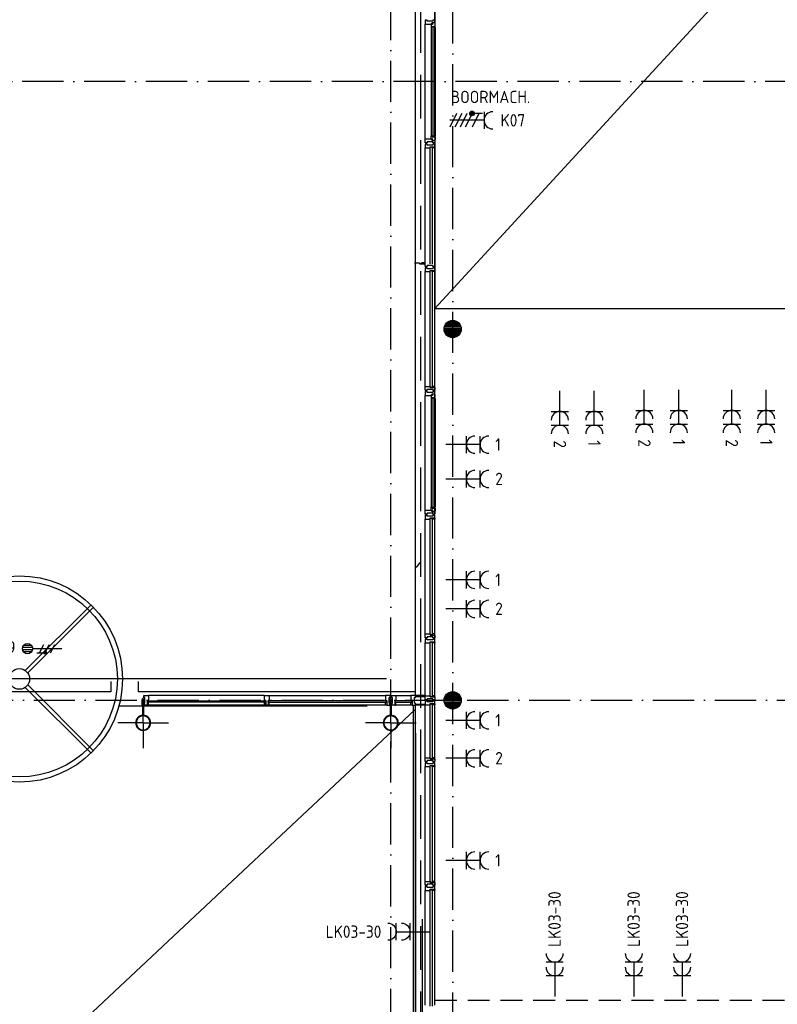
# Model space of a CAD drawing. Header units: millimetres. Extents: x -6587 to 112885, y 244 to 84344.
# Tile 35 of 47: x 43599 to 54612, y 53347 to 67669. Entities that reach past the tile are written whole.
import ezdxf
from ezdxf.enums import TextEntityAlignment as Align

# ---------------------------------------------------------------- set-up
doc = ezdxf.new("R2010")
doc.units = ezdxf.units.MM
doc.header["$LTSCALE"] = 100
doc.linetypes.add('DASHDOT', pattern=[9, 6, -1.5, 0, -1.5])
doc.linetypes.add('HIDDEN', pattern=[9.525, 6.35, -3.175])
doc.layers.get('0').update_dxf_attribs({"linetype": 'CONTINUOUS'})
for name, color, linetype in [('AL$7----_STRAMIEN', 1, 'DASHDOT'), ('BOUW', 8, 'CONTINUOUS'), ('EB62203-_ATTRIB', 2, 'CONTINUOUS'), ('EB62204-_ATTRIB', 2, 'CONTINUOUS'), ('EB62208-_ATTRIB', 2, 'CONTINUOUS'), ('EL62203-_KRACHT-WCD230', 3, 'CONTINUOUS'), ('EL62204-_KRACHT-ASP230', 3, 'CONTINUOUS'), ('EL62208-_KRACHT-WCD400', 3, 'CONTINUOUS'), ('LIJN050', 90, 'CONTINUOUS'), ('LIJN070', 130, 'CONTINUOUS')]:
    doc.layers.add(name, color=color, linetype=linetype)
doc.styles.add('1_8', font='iso', dxfattribs={"width": 0.7, "height": 1.8})
doc.styles.add('NORATT', font='isocp.shx')

# ---------------------------------------------------------------- blocks, each defined once
blk = doc.blocks.new('ES3W2A')
at = {"ltscale": 0.5}
for p, q in [((1.25, 2), (-1.25, 2)), ((0, 2), (0, -3)), ((1.25, 0), (-1.25, 0))]:
    blk.add_line(p, q, dxfattribs=at)
for centre in [(0, 3.25), (0, 1.25)]:
    blk.add_arc(centre, 1.25, 180, 0, dxfattribs=at)
at = {"ltscale": 0.5, "style": '1_8'}
for tag, flags, p in [('VERMOGEN', 9, (-2.5, 5)), ('GROEP', 8, (0, 5)), ('SCHAK', 8, (2.5, 5)), ('GELIJK', 9, (5, 5)), ('KAST', 9, (7, 5)), ('TAL', 8, (2.5, 5))]:
    blk.add_attdef(tag, text='', height=1.8, rotation=90, dxfattribs=dict(at, flags=flags)).set_placement(p, align=Align.MIDDLE_CENTER)
at = {"ltscale": 0.5, "style": '1_8', "width": 0.7, "flags": 8}
blk.add_attdef('DOEL', text='', height=1.8, rotation=90, dxfattribs=at).set_placement((-2.5, 5), align=Align.MIDDLE_LEFT)
at = {"ltscale": 0.5, "style": '1_8', "flags": 9}
blk.add_attdef('M_CODE', text='', height=1.8, dxfattribs=at).set_placement((0, 0), align=Align.MIDDLE_CENTER)
blk = doc.blocks.new('ES2W4A')
at = {"color": 0, "ltscale": 0.5}
for p, q in [((-1.25, 2), (1.25, 2)), ((0, 2), (0, -3))]:
    blk.add_line(p, q, dxfattribs=at)
at = {"color": 0}
for p, q in [((-1.25, 2), (1.25, 2)), ((0, 2), (0, -3))]:
    blk.add_line(p, q, dxfattribs=at)
at = {"color": 1, "ltscale": 0.5}
for p, q in [((-1, 1.75), (-1, 0.75)), ((-1.2, -0.02), (-1.2, 0.52)), ((-1.07, -0.08), (-1.07, 0.58)), ((-1, 1.25), (1, 0.25)), ((-1, 0.25), (1, -0.75)), ((-0.93, -0.08), (-0.93, 0.58)), ((-0.8, -0.02), (-0.8, 0.52)), ((-1, -0.5), (1, -1.5)), ((-1, -1.25), (1, -2.25)), ((-1, -2), (1, -3))]:
    blk.add_line(p, q, dxfattribs=at)
at = {"color": 1}
for p, q in [((-1, 1.75), (-1, 0.75)), ((-1.2, -0.02), (-1.2, 0.52)), ((-1.07, -0.08), (-1.07, 0.58)), ((-1, 1.25), (1, 0.25)), ((-1, 0.25), (1, -0.75)), ((-0.93, -0.08), (-0.93, 0.58)), ((-0.8, -0.02), (-0.8, 0.52)), ((-1, -0.5), (1, -1.5)), ((-1, -1.25), (1, -2.25)), ((-1, -2), (1, -3))]:
    blk.add_line(p, q, dxfattribs=at)
at = {"color": 1, "ltscale": 0.5}
blk.add_circle((-1, 0.25), 0.333, dxfattribs=at)
at = {"color": 1}
blk.add_circle((-1, 0.25), 0.333, dxfattribs=at)
at = {"color": 0, "ltscale": 0.5}
blk.add_arc((0, 3.25), 1.25, 180, 0, dxfattribs=at)
at = {"color": 0}
blk.add_arc((0, 3.25), 1.25, 180, 0, dxfattribs=at)
at = {"ltscale": 0.5, "style": 'NORATT'}
for tag, flags, p in [('VERMOGEN', 9, (-3.75, 4.25)), ('GROEP', 8, (1.25, 4.25)), ('DOEL', 8, (-1.25, 4.25)), ('KAST', 9, (3.75, 4.25)), ('TAL', 8, (-3.75, 4.25))]:
    blk.add_attdef(tag, text='', height=1.8, rotation=90, dxfattribs=dict(at, flags=flags)).set_placement(p, align=Align.MIDDLE_LEFT)
at = {"style": '1_8'}
for tag, flags, p in [('VERMOGEN', 9, (-3.75, 4.25)), ('GROEP', 8, (1.25, 4.25)), ('DOEL', 8, (-1.25, 4.25)), ('KAST', 9, (3.75, 4.25)), ('TAL', 8, (-3.75, 4.25))]:
    blk.add_attdef(tag, text='', height=1.8, rotation=90, dxfattribs=dict(at, flags=flags)).set_placement(p, align=Align.MIDDLE_LEFT)
at = {"color": 0, "ltscale": 0.5, "style": 'NORATT', "width": 0.7, "flags": 8}
blk.add_attdef('SCHAK', text='', height=1.8, rotation=90, dxfattribs=at).set_placement((3.75, 4.25), align=Align.MIDDLE_LEFT)
at = {"color": 0, "style": '1_8', "width": 0.7, "flags": 8}
blk.add_attdef('SCHAK', text='', height=1.8, rotation=90, dxfattribs=at).set_placement((3.75, 4.25), align=Align.MIDDLE_LEFT)
at = {"ltscale": 0.5, "style": 'NORATT', "flags": 9}
blk.add_attdef('GELIJK', text='', height=1.8, rotation=90, dxfattribs=at).set_placement((5, 5), align=Align.MIDDLE_CENTER)
at = {"style": '1_8', "flags": 9}
blk.add_attdef('GELIJK', text='', height=1.8, rotation=90, dxfattribs=at).set_placement((5, 5), align=Align.MIDDLE_CENTER)
at = {"ltscale": 0.5, "style": 'NORATT', "flags": 9}
blk.add_attdef('M_CODE', text='', height=1.8, dxfattribs=at).set_placement((0, 0), align=Align.MIDDLE_CENTER)
at = {"style": '1_8', "flags": 9}
blk.add_attdef('M_CODE', text='', height=1.8, dxfattribs=at).set_placement((0, 0), align=Align.MIDDLE_CENTER)
blk = doc.blocks.new('ES3X2')
for p, q in [((-0.45, 1.4), (-0.45, 2.6)), ((-0.15, 1.27), (-0.15, 2.73)), ((0.15, 1.27), (0.15, 2.73)), ((0.45, 1.4), (0.45, 2.6)), ((0, 1.25), (0, -3))]:
    blk.add_line(p, q)
at = {"color": 210}
for p, q in [((-0.6, 0.65), (-0.6, -0.15)), ((-0.6, 0.25), (0.6, -0.35)), ((-0.72, -0.71), (-0.72, -0.39)), ((-0.64, -0.75), (-0.64, -0.35)), ((-0.6, -0.55), (0.6, -1.15)), ((-0.6, -1.35), (0.6, -1.95)), ((-0.56, -0.75), (-0.56, -0.35)), ((-0.48, -0.71), (-0.48, -0.39))]:
    blk.add_line(p, q, dxfattribs=at)
blk.add_circle((0, 2), 0.75)
blk.add_circle((-0.6, -0.55), 0.2, dxfattribs=at)
at = {"style": '1_8'}
for tag, flags, p in [('VERMOGEN', 9, (-2.5, 4.5)), ('GROEP', 8, (0, 4.5)), ('SCHAK', 8, (2.5, 4.5)), ('KAST', 9, (7, 4.5)), ('DOEL', 8, (-2.5, 1))]:
    blk.add_attdef(tag, text='', height=1.8, rotation=90, dxfattribs=dict(at, flags=flags)).set_placement(p, align=Align.MIDDLE_LEFT)
at = {"style": '1_8', "flags": 8}
blk.add_attdef('TAL', text='', height=1.8, rotation=90, dxfattribs=at).set_placement((2.5, 4.5), align=Align.MIDDLE_CENTER)
at = {"style": '1_8', "flags": 9}
blk.add_attdef('M_CODE', text='', height=1.8, dxfattribs=at).set_placement((0, 0), align=Align.MIDDLE_CENTER)

msp = doc.modelspace()

# ---------------------------------------------------------------- linework, layer by layer
at = {"layer": 'AL$7----_STRAMIEN', "color": 1}
for p, q in [((49893, 41219), (49893, 77760)), ((85638, 66769), (4198, 66769)), ((4198, 57769), (93993, 57769))]:
    msp.add_line(p, q, dxfattribs=at)
msp.add_lwpolyline([(48993, 36769), (48993, 77760)], dxfattribs=at)
msp.add_lwpolyline([(48993, 36769), (48993, 77760)], dxfattribs=at)
at = {"layer": 'BOUW'}
for p, q in [((49353, 57839), (49353, 75709)), ((49633, 63469), (60628, 75429)), ((49633, 75429), (49633, 63469)), ((49494, 67660), (49494, 67604)), ((49523, 67660), (49494, 67660)), ((49494, 65934), (49494, 67604)), ((49494, 67604), (49582, 67604)), ((49523, 67646), (49523, 67660)), ((49603, 67646), (49523, 67646)), ((49582, 67613), (49597, 67613)), ((49582, 67604), (49582, 67613)), ((49582, 67609), (49582, 67604)), ((49597, 67609), (49582, 67609)), ((49582, 67604), (49582, 67557)), ((49597, 67627), (49633, 67627)), ((49597, 67613), (49597, 67627)), ((49597, 67601), (49597, 67609)), ((49602, 67601), (49597, 67601)), ((49602, 67624), (49602, 67601)), ((49632, 67624), (49602, 67624)), ((49603, 67660), (49603, 67646)), ((49633, 67660), (49603, 67660)), ((49632, 67617), (49632, 67624)), ((49636, 67614), (49632, 67617)), ((49633, 67627), (49633, 67660)), ((49636, 67572), (49636, 67614)), ((49582, 67557), (49582, 65981)), ((49582, 67557), (49595, 67555)), ((49595, 67572), (49636, 67572)), ((49595, 67555), (49595, 67572)), ((49597, 65968), (49597, 67570)), ((49597, 67570), (49618, 67570)), ((49618, 67570), (49618, 65968)), ((49620, 67572), (49620, 67555)), ((49634, 67572), (49620, 67572)), ((49620, 67555), (49634, 67555)), ((49634, 67555), (49634, 67572)), ((49636, 67557), (49636, 65981)), ((49494, 65934), (49582, 65934)), ((49494, 65878), (49494, 65934)), ((49523, 65892), (49523, 65878)), ((49603, 65892), (49523, 65892)), ((49582, 65981), (49595, 65983)), ((49582, 65934), (49582, 65981)), ((49582, 65929), (49582, 65934)), ((49582, 65934), (49582, 65925)), ((49597, 65929), (49582, 65929)), ((49582, 65925), (49597, 65925)), ((49595, 65983), (49595, 65966)), ((49595, 65966), (49636, 65966)), ((49618, 65968), (49597, 65968)), ((49597, 65937), (49597, 65929)), ((49602, 65937), (49597, 65937)), ((49597, 65925), (49597, 65911)), ((49597, 65911), (49633, 65911)), ((49602, 65914), (49602, 65937)), ((49632, 65914), (49602, 65914)), ((49603, 65878), (49603, 65892)), ((49620, 65983), (49634, 65983)), ((49620, 65966), (49620, 65983)), ((49634, 65966), (49620, 65966)), ((49636, 65924), (49632, 65921)), ((49632, 65921), (49632, 65914)), ((49633, 65911), (49633, 65878)), ((49634, 65983), (49634, 65966)), ((49636, 65966), (49636, 65924)), ((49523, 65878), (49494, 65878)), ((49494, 65860), (49494, 65841)), ((49500, 65860), (49494, 65860)), ((49494, 65841), (49494, 65804)), ((49494, 65804), (49501, 65804)), ((49494, 64134), (49494, 65804)), ((49514, 65860), (49500, 65860)), ((49501, 65804), (49505, 65804)), ((49505, 65804), (49513, 65804)), ((49513, 65804), (49566, 65804)), ((49514, 65860), (49514, 65860)), ((49523, 65860), (49514, 65860)), ((49523, 65846), (49523, 65860)), ((49603, 65846), (49523, 65846)), ((49566, 65821), (49633, 65821)), ((49566, 65804), (49566, 65821)), ((49568, 64119), (49568, 65819)), ((49568, 65819), (49594, 65819)), ((49594, 65819), (49594, 64119)), ((49596, 65804), (49596, 65821)), ((49596, 65821), (49628, 65821)), ((49633, 65804), (49596, 65804)), ((49633, 65878), (49603, 65878)), ((49603, 65860), (49603, 65846)), ((49613, 65860), (49603, 65860)), ((49613, 65860), (49613, 65860)), ((49627, 65860), (49613, 65860)), ((49633, 65860), (49627, 65860)), ((49628, 65821), (49628, 65816)), ((49628, 65816), (49633, 65816)), ((49633, 65821), (49633, 65860)), ((49633, 65816), (49633, 65804)), ((49633, 64134), (49633, 65804)), ((49340, 64134), (49347, 64134)), ((49347, 64134), (49351, 64134)), ((49351, 64134), (49359, 64134)), ((49359, 64134), (49412, 64134)), ((49412, 64134), (49412, 64117)), ((49412, 64117), (49479, 64117)), ((49440, 64119), (49414, 64119)), ((49442, 64134), (49442, 64117)), ((49479, 64134), (49442, 64134)), ((49442, 64117), (49474, 64117)), ((49474, 64122), (49479, 64122)), ((49474, 64117), (49474, 64122)), ((49479, 64122), (49479, 64134)), ((49494, 64097), (49494, 64134)), ((49494, 64078), (49494, 64097)), ((49500, 64078), (49494, 64078)), ((49494, 64060), (49494, 64041)), ((49500, 64060), (49494, 64060)), ((49494, 64041), (49494, 64004)), ((49513, 64078), (49500, 64078)), ((49514, 64060), (49500, 64060)), ((49513, 64078), (49513, 64078)), ((49523, 64078), (49513, 64078)), ((49514, 64060), (49514, 64060)), ((49523, 64060), (49514, 64060)), ((49523, 64092), (49523, 64078)), ((49603, 64092), (49523, 64092)), ((49523, 64046), (49523, 64060)), ((49603, 64046), (49523, 64046)), ((49566, 64021), (49633, 64021)), ((49566, 64004), (49566, 64021)), ((49596, 64004), (49596, 64021)), ((49596, 64021), (49628, 64021)), ((49603, 64078), (49603, 64092)), ((49613, 64078), (49603, 64078)), ((49603, 64060), (49603, 64046)), ((49613, 64060), (49603, 64060)), ((49613, 64078), (49613, 64078)), ((49627, 64078), (49613, 64078)), ((49613, 64060), (49613, 64060)), ((49627, 64060), (49613, 64060)), ((49633, 64078), (49627, 64078)), ((49633, 64060), (49627, 64060)), ((49628, 64021), (49628, 64016)), ((49633, 64117), (49633, 64078)), ((49633, 64021), (49633, 64060)), ((49494, 62334), (49494, 64004)), ((49494, 64004), (49501, 64004)), ((49501, 64004), (49505, 64004)), ((49505, 64004), (49513, 64004)), ((49513, 64004), (49566, 64004)), ((49568, 62319), (49568, 64019)), ((49568, 64019), (49594, 64019)), ((49594, 64019), (49594, 62319)), ((49633, 64004), (49596, 64004)), ((49628, 64016), (49633, 64016)), ((49633, 64016), (49633, 64004)), ((49633, 62334), (49633, 64004)), ((49633, 63469), (60743, 63469)), ((49768, 63164), (50018, 63164)), ((49769, 63184), (50017, 63184)), ((49773, 63204), (50013, 63204)), ((49781, 63224), (50005, 63224)), ((49793, 63244), (49992, 63244)), ((49812, 63264), (49973, 63264)), ((49846, 63284), (49940, 63284)), ((49846, 63284), (49940, 63284)), ((49770, 63144), (50015, 63144)), ((49776, 63124), (50010, 63124)), ((49786, 63104), (50000, 63104)), ((49801, 63084), (49985, 63084)), ((49824, 63064), (49962, 63064)), ((49880, 63044), (49906, 63044)), ((49494, 62334), (49501, 62334)), ((49494, 62297), (49494, 62334)), ((49501, 62334), (49505, 62334)), ((49505, 62334), (49513, 62334)), ((49513, 62334), (49566, 62334)), ((49566, 62334), (49566, 62317)), ((49566, 62317), (49633, 62317)), ((49594, 62319), (49568, 62319)), ((49596, 62334), (49596, 62317)), ((49633, 62334), (49596, 62334)), ((49596, 62317), (49628, 62317)), ((49628, 62322), (49633, 62322)), ((49628, 62317), (49628, 62322)), ((49633, 62322), (49633, 62334)), ((49633, 62317), (49633, 62278)), ((49494, 62278), (49494, 62297)), ((49500, 62278), (49494, 62278)), ((49494, 62260), (49494, 62204)), ((49523, 62260), (49494, 62260)), ((49494, 62204), (49582, 62204)), ((49494, 60534), (49494, 62204)), ((49513, 62278), (49500, 62278)), ((49513, 62278), (49513, 62278)), ((49523, 62278), (49513, 62278)), ((49523, 62292), (49523, 62278)), ((49603, 62292), (49523, 62292)), ((49523, 62246), (49523, 62260)), ((49603, 62246), (49523, 62246)), ((49582, 62213), (49597, 62213)), ((49582, 62204), (49582, 62213)), ((49582, 62209), (49582, 62204)), ((49597, 62209), (49582, 62209)), ((49582, 62204), (49582, 62157)), ((49595, 62172), (49636, 62172)), ((49595, 62155), (49595, 62172)), ((49597, 62227), (49633, 62227)), ((49597, 62213), (49597, 62227)), ((49597, 62201), (49597, 62209)), ((49602, 62201), (49597, 62201)), ((49597, 60568), (49597, 62170)), ((49597, 62170), (49618, 62170)), ((49602, 62224), (49602, 62201)), ((49632, 62224), (49602, 62224)), ((49603, 62278), (49603, 62292)), ((49613, 62278), (49603, 62278)), ((49603, 62260), (49603, 62246)), ((49633, 62260), (49603, 62260)), ((49613, 62278), (49613, 62278)), ((49627, 62278), (49613, 62278)), ((49618, 62170), (49618, 60568)), ((49620, 62172), (49620, 62155)), ((49634, 62172), (49620, 62172)), ((49633, 62278), (49627, 62278)), ((49632, 62217), (49632, 62224)), ((49636, 62214), (49632, 62217)), ((49633, 62227), (49633, 62260)), ((49634, 62155), (49634, 62172)), ((49636, 62172), (49636, 62214)), ((49582, 62157), (49595, 62155)), ((49582, 62157), (49582, 60581)), ((49620, 62155), (49634, 62155)), ((49636, 62157), (49636, 60581)), ((49582, 60581), (49595, 60583)), ((49595, 60583), (49595, 60566)), ((49620, 60583), (49634, 60583)), ((49620, 60566), (49620, 60583)), ((49634, 60583), (49634, 60566)), ((49494, 60534), (49582, 60534)), ((49494, 60478), (49494, 60534)), ((49523, 60478), (49494, 60478)), ((49494, 60460), (49494, 60441)), ((49500, 60460), (49494, 60460)), ((49494, 60441), (49494, 60404)), ((49514, 60460), (49500, 60460)), ((49514, 60460), (49514, 60460)), ((49523, 60460), (49514, 60460)), ((49523, 60492), (49523, 60478)), ((49603, 60492), (49523, 60492)), ((49523, 60446), (49523, 60460)), ((49603, 60446), (49523, 60446)), ((49582, 60534), (49582, 60581)), ((49582, 60529), (49582, 60534)), ((49582, 60534), (49582, 60525)), ((49597, 60529), (49582, 60529)), ((49582, 60525), (49597, 60525)), ((49595, 60566), (49636, 60566)), ((49618, 60568), (49597, 60568)), ((49597, 60537), (49597, 60529)), ((49602, 60537), (49597, 60537)), ((49597, 60525), (49597, 60511)), ((49597, 60511), (49633, 60511)), ((49602, 60514), (49602, 60537)), ((49632, 60514), (49602, 60514)), ((49603, 60478), (49603, 60492)), ((49633, 60478), (49603, 60478)), ((49603, 60460), (49603, 60446)), ((49613, 60460), (49603, 60460)), ((49613, 60460), (49613, 60460)), ((49627, 60460), (49613, 60460)), ((49634, 60566), (49620, 60566)), ((49633, 60460), (49627, 60460)), ((49636, 60524), (49632, 60521)), ((49632, 60521), (49632, 60514)), ((49633, 60511), (49633, 60478)), ((49633, 60421), (49633, 60460)), ((49636, 60566), (49636, 60524)), ((49494, 58734), (49494, 60404)), ((49494, 60404), (49501, 60404)), ((49501, 60404), (49505, 60404)), ((49505, 60404), (49513, 60404)), ((49513, 60404), (49566, 60404)), ((49566, 60421), (49633, 60421)), ((49566, 60404), (49566, 60421)), ((49568, 58719), (49568, 60419)), ((49568, 60419), (49594, 60419)), ((49594, 60419), (49594, 58719)), ((49596, 60404), (49596, 60421)), ((49596, 60421), (49628, 60421)), ((49633, 60404), (49596, 60404)), ((49628, 60421), (49628, 60416)), ((49628, 60416), (49633, 60416)), ((49633, 60416), (49633, 60404)), ((49633, 58734), (49633, 60404)), ((49414, 59774), (49364, 59699)), ((43680, 58201), (44636, 59157)), ((43715, 58166), (44671, 59122)), ((49494, 58734), (49501, 58734)), ((49494, 58697), (49494, 58734)), ((49501, 58734), (49505, 58734)), ((49505, 58734), (49513, 58734)), ((49513, 58734), (49566, 58734)), ((49566, 58734), (49566, 58717)), ((49596, 58734), (49596, 58717)), ((49633, 58734), (49596, 58734)), ((49628, 58722), (49633, 58722)), ((49628, 58717), (49628, 58722)), ((49633, 58722), (49633, 58734)), ((49494, 58678), (49494, 58697)), ((49500, 58678), (49494, 58678)), ((49494, 58660), (49494, 58641)), ((49500, 58660), (49494, 58660)), ((49494, 58641), (49494, 58604)), ((49494, 58604), (49501, 58604)), ((49494, 57834), (49494, 58604)), ((49513, 58678), (49500, 58678)), ((49514, 58660), (49500, 58660)), ((49501, 58604), (49505, 58604)), ((49505, 58604), (49513, 58604)), ((49513, 58678), (49513, 58678)), ((49523, 58678), (49513, 58678)), ((49513, 58604), (49566, 58604)), ((49514, 58660), (49514, 58660)), ((49523, 58660), (49514, 58660)), ((49523, 58692), (49523, 58678)), ((49603, 58692), (49523, 58692)), ((49523, 58646), (49523, 58660)), ((49603, 58646), (49523, 58646)), ((49566, 58717), (49633, 58717)), ((49566, 58621), (49633, 58621)), ((49566, 58604), (49566, 58621)), ((49594, 58719), (49568, 58719)), ((49568, 57819), (49568, 58619)), ((49568, 58619), (49594, 58619)), ((49594, 58619), (49594, 57819)), ((49596, 58717), (49628, 58717)), ((49596, 58604), (49596, 58621)), ((49596, 58621), (49628, 58621)), ((49633, 58604), (49596, 58604)), ((49603, 58678), (49603, 58692)), ((49613, 58678), (49603, 58678)), ((49603, 58660), (49603, 58646)), ((49613, 58660), (49603, 58660)), ((49613, 58678), (49613, 58678)), ((49627, 58678), (49613, 58678)), ((49613, 58660), (49613, 58660)), ((49627, 58660), (49613, 58660)), ((49633, 58678), (49627, 58678)), ((49633, 58660), (49627, 58660)), ((49628, 58621), (49628, 58616)), ((49628, 58616), (49633, 58616)), ((49633, 58717), (49633, 58678)), ((49633, 58621), (49633, 58660)), ((49633, 58616), (49633, 58604)), ((49633, 57834), (49633, 58604)), ((33431, 58087), (48931, 58087)), ((44923, 58040), (44923, 57890)), ((45323, 58040), (45323, 57890)), ((44923, 57890), (42263, 57890)), ((43680, 57957), (44636, 57001)), ((43715, 57992), (44671, 57036)), ((49353, 57890), (45323, 57890)), ((49812, 57864), (49973, 57864)), ((49846, 57884), (49940, 57884)), ((45373, 57775), (45373, 57705)), ((45376, 57775), (45376, 57705)), ((45408, 57780), (45378, 57780)), ((45408, 57777), (45378, 57777)), ((45393, 57440), (45393, 57807)), ((45402, 57838), (45469, 57838)), ((45402, 57809), (45402, 57838)), ((45416, 57809), (45402, 57809)), ((45402, 57729), (45416, 57729)), ((45402, 57699), (45402, 57729)), ((45410, 57705), (45410, 57775)), ((45413, 57705), (45413, 57775)), ((45416, 57729), (45416, 57809)), ((45452, 57766), (45452, 57737)), ((45469, 57766), (45452, 57766)), ((45452, 57766), (45452, 57699)), ((45469, 57766), (45452, 57766)), ((45452, 57737), (45469, 57737)), ((45469, 57737), (45452, 57737)), ((45452, 57737), (45452, 57699)), ((45456, 57762), (47172, 57762)), ((45456, 57762), (45469, 57762)), ((45456, 57741), (45456, 57762)), ((45456, 57741), (45456, 57762)), ((47172, 57741), (45456, 57741)), ((45469, 57741), (45456, 57741)), ((47159, 57838), (45469, 57838)), ((45469, 57838), (45469, 57766)), ((45469, 57762), (45469, 57766)), ((45469, 57737), (45469, 57741)), ((45469, 57699), (45469, 57737)), ((47159, 57838), (47226, 57838)), ((47159, 57766), (47159, 57838)), ((47159, 57766), (47176, 57766)), ((47159, 57762), (47159, 57766)), ((47176, 57766), (47159, 57766)), ((47172, 57762), (47159, 57762)), ((47159, 57741), (47172, 57741)), ((47159, 57737), (47159, 57741)), ((47159, 57737), (47176, 57737)), ((47159, 57699), (47159, 57737)), ((47176, 57737), (47159, 57737)), ((47172, 57741), (47172, 57762)), ((47172, 57762), (47172, 57741)), ((47176, 57766), (47176, 57737)), ((47176, 57699), (47176, 57766)), ((47176, 57737), (47176, 57699)), ((47209, 57766), (47209, 57699)), ((47226, 57766), (47209, 57766)), ((47209, 57766), (47209, 57737)), ((47226, 57766), (47209, 57766)), ((47226, 57737), (47209, 57737)), ((47209, 57737), (47209, 57699)), ((47209, 57737), (47226, 57737)), ((48930, 57762), (47213, 57762)), ((47213, 57762), (47213, 57741)), ((47213, 57762), (47226, 57762)), ((47213, 57741), (47213, 57762)), ((47213, 57741), (48930, 57741)), ((47226, 57741), (47213, 57741)), ((47226, 57838), (48917, 57838)), ((47226, 57838), (47226, 57766)), ((47226, 57762), (47226, 57766)), ((47226, 57737), (47226, 57741)), ((47226, 57699), (47226, 57737)), ((48917, 57838), (48917, 57766)), ((48984, 57838), (48917, 57838)), ((48917, 57766), (48934, 57766)), ((48917, 57766), (48934, 57766)), ((48917, 57762), (48917, 57766)), ((48930, 57762), (48917, 57762)), ((48917, 57741), (48930, 57741)), ((48917, 57737), (48917, 57741)), ((48934, 57737), (48917, 57737)), ((48917, 57737), (48934, 57737)), ((48917, 57699), (48917, 57737)), ((48930, 57741), (48930, 57762)), ((48930, 57741), (48930, 57762)), ((48934, 57766), (48934, 57699)), ((48934, 57766), (48934, 57737)), ((48934, 57737), (48934, 57699)), ((48970, 57809), (48984, 57809)), ((48970, 57729), (48970, 57809)), ((48984, 57729), (48970, 57729)), ((48973, 57775), (48973, 57705)), ((48976, 57775), (48976, 57705)), ((49008, 57780), (48978, 57780)), ((49008, 57777), (48978, 57777)), ((48984, 57809), (48984, 57838)), ((48984, 57699), (48984, 57729)), ((48993, 57440), (48993, 57807)), ((49002, 57838), (49069, 57838)), ((49002, 57809), (49002, 57838)), ((49016, 57809), (49002, 57809)), ((49002, 57729), (49016, 57729)), ((49002, 57699), (49002, 57729)), ((49010, 57705), (49010, 57775)), ((49013, 57705), (49013, 57775)), ((49016, 57729), (49016, 57809)), ((49052, 57766), (49052, 57699)), ((49069, 57766), (49052, 57766)), ((49052, 57766), (49052, 57737)), ((49069, 57766), (49052, 57766)), ((49052, 57737), (49069, 57737)), ((49069, 57737), (49052, 57737)), ((49052, 57737), (49052, 57699)), ((49299, 57762), (49056, 57762)), ((49056, 57762), (49056, 57741)), ((49056, 57762), (49069, 57762)), ((49056, 57741), (49056, 57762)), ((49056, 57741), (49299, 57741)), ((49069, 57741), (49056, 57741)), ((49069, 57838), (49286, 57838)), ((49069, 57838), (49069, 57766)), ((49069, 57762), (49069, 57766)), ((49069, 57737), (49069, 57741)), ((49069, 57699), (49069, 57737)), ((49286, 57838), (49286, 57766)), ((49353, 57838), (49286, 57838)), ((49286, 57766), (49303, 57766)), ((49286, 57766), (49303, 57766)), ((49286, 57762), (49286, 57766)), ((49299, 57762), (49286, 57762)), ((49286, 57741), (49299, 57741)), ((49286, 57737), (49286, 57741)), ((49303, 57737), (49286, 57737)), ((49286, 57737), (49303, 57737)), ((49286, 57699), (49286, 57737)), ((49299, 57741), (49299, 57762)), ((49299, 57741), (49299, 57762)), ((49303, 57766), (49303, 57699)), ((49303, 57766), (49303, 57737)), ((49303, 57737), (49303, 57699)), ((49339, 57809), (49353, 57809)), ((49339, 57729), (49339, 57809)), ((49353, 57729), (49339, 57729)), ((49494, 57839), (49353, 57839)), ((49353, 57839), (49353, 57824)), ((49353, 57809), (49353, 57838)), ((49353, 57824), (49494, 57824)), ((49353, 57699), (49353, 57729)), ((49494, 57824), (49494, 57839)), ((49494, 57834), (49501, 57834)), ((49494, 57797), (49494, 57834)), ((49494, 57778), (49494, 57797)), ((49500, 57778), (49494, 57778)), ((49494, 57760), (49494, 57741)), ((49500, 57760), (49494, 57760)), ((49494, 57741), (49494, 57704)), ((49514, 57778), (49500, 57778)), ((49514, 57760), (49500, 57760)), ((49501, 57834), (49505, 57834)), ((49505, 57834), (49513, 57834)), ((49513, 57834), (49566, 57834)), ((49514, 57778), (49514, 57778)), ((49523, 57778), (49514, 57778)), ((49514, 57760), (49514, 57760)), ((49523, 57760), (49514, 57760)), ((49523, 57792), (49523, 57778)), ((49603, 57792), (49523, 57792)), ((49523, 57746), (49523, 57760)), ((49603, 57746), (49523, 57746)), ((49566, 57834), (49566, 57817)), ((49566, 57817), (49633, 57817)), ((49566, 57721), (49633, 57721)), ((49566, 57704), (49566, 57721)), ((49594, 57819), (49568, 57819)), ((49568, 56919), (49568, 57719)), ((49568, 57719), (49594, 57719)), ((49594, 57719), (49594, 56919)), ((49596, 57834), (49596, 57817)), ((49633, 57834), (49596, 57834)), ((49596, 57817), (49628, 57817)), ((49596, 57704), (49596, 57721)), ((49596, 57721), (49628, 57721)), ((49603, 57778), (49603, 57792)), ((49613, 57778), (49603, 57778)), ((49603, 57760), (49603, 57746)), ((49613, 57760), (49603, 57760)), ((49613, 57778), (49613, 57778)), ((49627, 57778), (49613, 57778)), ((49613, 57760), (49613, 57760)), ((49627, 57760), (49613, 57760)), ((49633, 57778), (49627, 57778)), ((49633, 57760), (49627, 57760)), ((49628, 57822), (49633, 57822)), ((49628, 57817), (49628, 57822)), ((49628, 57721), (49628, 57716)), ((49633, 57822), (49633, 57834)), ((49633, 57817), (49633, 57778)), ((49633, 57721), (49633, 57760)), ((49768, 57764), (50018, 57764)), ((49769, 57784), (50017, 57784)), ((49770, 57744), (50015, 57744)), ((49773, 57804), (50013, 57804)), ((49776, 57724), (50010, 57724)), ((49781, 57824), (50005, 57824)), ((49793, 57844), (49992, 57844)), ((35635, 44781), (49343, 57629)), ((45044, 57690), (48652, 57690)), ((45378, 57703), (45408, 57703)), ((45378, 57700), (45408, 57700)), ((45388, 57700), (45398, 57700)), ((45388, 57549), (45388, 57700)), ((45398, 57700), (45398, 57549)), ((45452, 57699), (45402, 57699)), ((45452, 57699), (45469, 57699)), ((47159, 57699), (45469, 57699)), ((47176, 57699), (47159, 57699)), ((47209, 57699), (47176, 57699)), ((47209, 57699), (47226, 57699)), ((48917, 57699), (47226, 57699)), ((48934, 57699), (48917, 57699)), ((48934, 57699), (48984, 57699)), ((48978, 57703), (49008, 57703)), ((48978, 57700), (49008, 57700)), ((48988, 57700), (48998, 57700)), ((48988, 57549), (48988, 57700)), ((48998, 57700), (48998, 57549)), ((49052, 57699), (49002, 57699)), ((49052, 57699), (49069, 57699)), ((49286, 57699), (49069, 57699)), ((49303, 57699), (49286, 57699)), ((49303, 57699), (49353, 57699)), ((49323, 51469), (49323, 57700)), ((49353, 57714), (49494, 57714)), ((49353, 57699), (49353, 57714)), ((49353, 51499), (49353, 57700)), ((49494, 57699), (49353, 57699)), ((49494, 57714), (49494, 57699)), ((49494, 56934), (49494, 57704)), ((49494, 57704), (49501, 57704)), ((49501, 57704), (49505, 57704)), ((49505, 57704), (49513, 57704)), ((49513, 57704), (49566, 57704)), ((49633, 57704), (49596, 57704)), ((49628, 57716), (49633, 57716)), ((49633, 57716), (49633, 57704)), ((49633, 56934), (49633, 57704)), ((49786, 57704), (50000, 57704)), ((49801, 57684), (49985, 57684)), ((49824, 57664), (49962, 57664)), ((49880, 57644), (49906, 57644)), ((45393, 57440), (45025, 57440)), ((45398, 57549), (45388, 57549)), ((45393, 57440), (45393, 57072)), ((45393, 57440), (45761, 57440)), ((48993, 57440), (48625, 57440)), ((48998, 57549), (48988, 57549)), ((48993, 57440), (48993, 57072)), ((48993, 57440), (49361, 57440)), ((49494, 56934), (49501, 56934)), ((49494, 56897), (49494, 56934)), ((49494, 56878), (49494, 56897)), ((49500, 56878), (49494, 56878)), ((49514, 56878), (49500, 56878)), ((49501, 56934), (49505, 56934)), ((49505, 56934), (49513, 56934)), ((49513, 56934), (49566, 56934)), ((49514, 56878), (49514, 56878)), ((49523, 56878), (49514, 56878)), ((49523, 56892), (49523, 56878)), ((49603, 56892), (49523, 56892)), ((49566, 56934), (49566, 56917)), ((49566, 56917), (49633, 56917)), ((49594, 56919), (49568, 56919)), ((49596, 56934), (49596, 56917)), ((49633, 56934), (49596, 56934)), ((49596, 56917), (49628, 56917)), ((49603, 56878), (49603, 56892)), ((49613, 56878), (49603, 56878)), ((49613, 56878), (49613, 56878)), ((49627, 56878), (49613, 56878)), ((49633, 56878), (49627, 56878)), ((49628, 56922), (49633, 56922)), ((49628, 56917), (49628, 56922)), ((49633, 56922), (49633, 56934)), ((49633, 56917), (49633, 56878)), ((49494, 55060), (49494, 55041)), ((49500, 55060), (49494, 55060)), ((49494, 55041), (49494, 55004)), ((49494, 53334), (49494, 55004)), ((49494, 55004), (49501, 55004)), ((49514, 55060), (49500, 55060)), ((49501, 55004), (49505, 55004)), ((49505, 55004), (49513, 55004)), ((49513, 55004), (49566, 55004)), ((49514, 55060), (49514, 55060)), ((49523, 55060), (49514, 55060)), ((49523, 55046), (49523, 55060)), ((49603, 55046), (49523, 55046)), ((49566, 55021), (49633, 55021)), ((49566, 55004), (49566, 55021)), ((49568, 53319), (49568, 55019)), ((49568, 55019), (49594, 55019)), ((49594, 55019), (49594, 53319)), ((49596, 55004), (49596, 55021)), ((49596, 55021), (49628, 55021)), ((49633, 55004), (49596, 55004)), ((49603, 55060), (49603, 55046)), ((49613, 55060), (49603, 55060)), ((49613, 55060), (49613, 55060)), ((49627, 55060), (49613, 55060)), ((49633, 55060), (49627, 55060)), ((49628, 55021), (49628, 55016)), ((49628, 55016), (49633, 55016)), ((49633, 55021), (49633, 55060)), ((49633, 55016), (49633, 55004)), ((49633, 53334), (49633, 55004)), ((49453, 44188), (49453, 54584))]:
    msp.add_line(p, q, dxfattribs=at)
for points in [[(49353, 57290), (49353, 42169)], [(49494, 55134), (49494, 56804)], [(49633, 55134), (49633, 56804)]]:
    msp.add_lwpolyline(points, dxfattribs=at)
for points in [[(49633, 56821), (49633, 56860), (49627, 56860), (49613, 56860), (49613, 56860), (49603, 56860), (49603, 56846), (49523, 56846), (49523, 56860), (49514, 56860), (49514, 56860), (49500, 56860), (49494, 56860), (49494, 56841), (49494, 56804), (49501, 56804), (49505, 56804), (49513, 56804), (49566, 56804), (49566, 56821)], [(49568, 56819), (49594, 56819), (49594, 55119), (49568, 55119)], [(49596, 56821), (49628, 56821), (49628, 56816), (49633, 56816), (49633, 56804), (49596, 56804)], [(49633, 55117), (49633, 55078), (49627, 55078), (49613, 55078), (49613, 55078), (49603, 55078), (49603, 55092), (49523, 55092), (49523, 55078), (49513, 55078), (49513, 55078), (49500, 55078), (49494, 55078), (49494, 55097), (49494, 55134), (49501, 55134), (49505, 55134), (49513, 55134), (49566, 55134), (49566, 55117)], [(49596, 55117), (49628, 55117), (49628, 55122), (49633, 55122), (49633, 55134), (49596, 55134)]]:
    msp.add_lwpolyline(points, close=True, dxfattribs=at)
for centre, radius in [((49893, 63169), 125), ((43593, 58079), 1500), ((43593, 58079), 1425), ((43593, 58079), 150), ((49893, 57769), 125)]:
    msp.add_circle(centre, radius, dxfattribs=at)
for centre, radius, start, end in [((45378, 57775), 4.8, 90, 180), ((45378, 57775), 1.6, 90, 180), ((45408, 57775), 4.8, 0, 90), ((45408, 57775), 1.6, 0, 90), ((48978, 57775), 4.8, 90, 180), ((48978, 57775), 1.6, 90, 180), ((49008, 57775), 4.8, 0, 90), ((49008, 57775), 1.6, 0, 90), ((45378, 57705), 4.8, 180, 270), ((45378, 57705), 1.6, 180, 270), ((45408, 57705), 4.8, 270, 0), ((45408, 57705), 1.6, 270, 0), ((48978, 57705), 4.8, 180, 270), ((48978, 57705), 1.6, 180, 270), ((49008, 57705), 4.8, 270, 0), ((49008, 57705), 1.6, 270, 0), ((45393, 57440), 110, 90, 270), ((45393, 57440), 102, 90, 270), ((45393, 57440), 110, 270, 90), ((45393, 57440), 102, 270, 90), ((48993, 57440), 110, 90, 270), ((48993, 57440), 102, 90, 270), ((48993, 57440), 110, 270, 90), ((48993, 57440), 102, 270, 90)]:
    msp.add_arc(centre, radius, start, end, dxfattribs=at)
at = {"layer": 'LIJN050', "color": 6, "linetype": 'HIDDEN', "ltscale": 0.25}
msp.add_line((49627, 76590), (49627, 53402), dxfattribs=at)
at = {"layer": 'LIJN050', "color": 6, "linetype": 'HIDDEN', "ltscale": 0.5}
msp.add_line((60908, 53402), (49627, 53402), dxfattribs=at)
at = {"layer": 'LIJN070', "linetype": 'HIDDEN'}
msp.add_line((49423, 78298), (49423, 5129), dxfattribs=at)

# ---------------------------------------------------------------- block references
at = {"layer": 'EL62203-_KRACHT-WCD230'}
ref = msp.add_blockref('ES3W2A', (51451, 61971), dxfattribs=dict(at, xscale=100, yscale=100, zscale=100, rotation=180))
ref.add_attrib('GROEP', '2', dxfattribs={"layer": 'EB62203-_ATTRIB', "color": 1, "height": 180, "rotation": 270, "style": '1_8', "flags": 8}).set_placement((51453, 61550), align=Align.MIDDLE_LEFT)
ref = msp.add_blockref('ES3W2A', (51952, 61971), dxfattribs=dict(at, xscale=100, yscale=100, zscale=100, rotation=180))
ref.add_attrib('GROEP', '1', dxfattribs={"layer": 'EB62203-_ATTRIB', "color": 1, "height": 180, "rotation": 270, "style": '1_8', "flags": 8}).set_placement((51954, 61550), align=Align.MIDDLE_LEFT)
ref = msp.add_blockref('ES3W2A', (52679, 61986), dxfattribs=dict(at, xscale=100, yscale=100, zscale=100, rotation=180))
ref.add_attrib('GROEP', '2', dxfattribs={"layer": 'EB62203-_ATTRIB', "color": 1, "height": 180, "rotation": 270, "style": '1_8', "flags": 8}).set_placement((52681, 61565), align=Align.MIDDLE_LEFT)
ref = msp.add_blockref('ES3W2A', (53180, 61986), dxfattribs=dict(at, xscale=100, yscale=100, zscale=100, rotation=180))
ref.add_attrib('GROEP', '1', dxfattribs={"layer": 'EB62203-_ATTRIB', "color": 1, "height": 180, "rotation": 270, "style": '1_8', "flags": 8}).set_placement((53182, 61565), align=Align.MIDDLE_LEFT)
ref = msp.add_blockref('ES3W2A', (53950, 61986), dxfattribs=dict(at, xscale=100, yscale=100, zscale=100, rotation=180))
ref.add_attrib('GROEP', '2', dxfattribs={"layer": 'EB62203-_ATTRIB', "color": 1, "height": 180, "rotation": 270, "style": '1_8', "flags": 8}).set_placement((53952, 61565), align=Align.MIDDLE_LEFT)
ref = msp.add_blockref('ES3W2A', (54450, 61986), dxfattribs=dict(at, xscale=100, yscale=100, zscale=100, rotation=180))
ref.add_attrib('GROEP', '1', dxfattribs={"layer": 'EB62203-_ATTRIB', "color": 1, "height": 180, "rotation": 270, "style": '1_8', "flags": 8}).set_placement((54452, 61565), align=Align.MIDDLE_LEFT)
ref = msp.add_blockref('ES3W2A', (50092, 61488), dxfattribs=dict(at, xscale=100, yscale=100, zscale=100, rotation=270))
ref.add_attrib('GROEP', '1', dxfattribs={"layer": 'EB62203-_ATTRIB', "color": 1, "height": 180, "style": '1_8', "flags": 8}).set_placement((50512, 61490), align=Align.MIDDLE_LEFT)
ref = msp.add_blockref('ES3W2A', (50092, 60987), dxfattribs=dict(at, xscale=100, yscale=100, zscale=100, rotation=270))
ref.add_attrib('GROEP', '2', dxfattribs={"layer": 'EB62203-_ATTRIB', "color": 1, "height": 180, "style": '1_8', "flags": 8}).set_placement((50512, 60989), align=Align.MIDDLE_LEFT)
ref = msp.add_blockref('ES3W2A', (50092, 59520), dxfattribs=dict(at, xscale=100, yscale=100, zscale=100, rotation=270))
ref.add_attrib('GROEP', '1', dxfattribs={"layer": 'EB62203-_ATTRIB', "color": 1, "height": 180, "style": '1_8', "flags": 8}).set_placement((50512, 59522), align=Align.MIDDLE_LEFT)
ref = msp.add_blockref('ES3W2A', (50092, 59098), dxfattribs=dict(at, xscale=100, yscale=100, zscale=100, rotation=270))
ref.add_attrib('GROEP', '2', dxfattribs={"layer": 'EB62203-_ATTRIB', "color": 1, "height": 180, "style": '1_8', "flags": 8}).set_placement((50512, 59100), align=Align.MIDDLE_LEFT)
ref = msp.add_blockref('ES3W2A', (50092, 57477), dxfattribs=dict(at, xscale=100, yscale=100, zscale=100, rotation=270))
ref.add_attrib('GROEP', '1', dxfattribs={"layer": 'EB62203-_ATTRIB', "color": 1, "height": 180, "style": '1_8', "flags": 8}).set_placement((50512, 57479), align=Align.MIDDLE_LEFT)
ref = msp.add_blockref('ES3W2A', (50092, 56925), dxfattribs=dict(at, xscale=100, yscale=100, zscale=100, rotation=270))
ref.add_attrib('GROEP', '2', dxfattribs={"layer": 'EB62203-_ATTRIB', "color": 1, "height": 180, "style": '1_8', "flags": 8}).set_placement((50512, 56927), align=Align.MIDDLE_LEFT)
ref = msp.add_blockref('ES3W2A', (50092, 55439), dxfattribs=dict(at, xscale=100, yscale=100, zscale=100, rotation=270))
ref.add_attrib('GROEP', '1', dxfattribs={"layer": 'EB62203-_ATTRIB', "color": 1, "height": 180, "style": '1_8', "flags": 8}).set_placement((50512, 55441), align=Align.MIDDLE_LEFT)
ref = msp.add_blockref('ES3W2A', (51376, 53761), dxfattribs=dict(at, xscale=100, yscale=100, zscale=100))
ref.add_attrib('GROEP', 'LK03-30', dxfattribs={"layer": 'EB62203-_ATTRIB', "color": 1, "height": 180, "rotation": 90, "style": '1_8', "flags": 8}).set_placement((51374, 54181), align=Align.MIDDLE_LEFT)
ref = msp.add_blockref('ES3W2A', (52526, 53761, 1050), dxfattribs=dict(at, xscale=100, yscale=100, zscale=100))
ref.add_attrib('GROEP', 'LK03-30', dxfattribs={"layer": 'EB62203-_ATTRIB', "color": 1, "height": 180, "rotation": 90, "style": '1_8', "flags": 8}).set_placement((52524, 54181, 1050), align=Align.MIDDLE_LEFT)
ref = msp.add_blockref('ES3W2A', (53229, 53761, 1050), dxfattribs=dict(at, xscale=100, yscale=100, zscale=100))
ref.add_attrib('GROEP', 'LK03-30', dxfattribs={"layer": 'EB62203-_ATTRIB', "color": 1, "height": 180, "rotation": 90, "style": '1_8', "flags": 8}).set_placement((53227, 54181, 1050), align=Align.MIDDLE_LEFT)
ref = msp.add_blockref('ES3W2A', (49273, 54403, 1050), dxfattribs=dict(at, xscale=-100, yscale=100, zscale=100, rotation=89.99999999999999))
ref.add_attrib('GROEP', 'LK03-30', dxfattribs={"layer": 'EB62203-_ATTRIB', "color": 1, "height": 180, "style": '1_8', "flags": 8}).set_placement((48047, 54403, 1050), align=Align.MIDDLE_LEFT)
at = {"layer": 'EL62204-_KRACHT-ASP230'}
ref = msp.add_blockref('ES3X2', (43913, 58520, 1050), dxfattribs=dict(at, xscale=100, yscale=100, zscale=100, rotation=89.99999999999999))
ref.add_attrib('GROEP', 'LK04-39', dxfattribs={"layer": 'EB62204-_ATTRIB', "color": 1, "height": 180, "style": '1_8', "flags": 8}).set_placement((43538, 58539, 1050), align=Align.MIDDLE_RIGHT)
at = {"layer": 'EL62208-_KRACHT-WCD400'}
ref = msp.add_blockref('ES2W4A', (50150, 66206), dxfattribs=dict(at, xscale=100, yscale=100, zscale=100, rotation=270))
ref.add_attrib('DOEL', 'BOORMACH.', dxfattribs={"layer": 'EB62208-_ATTRIB', "color": 1, "height": 180, "style": '1_8', "flags": 8}).set_placement((49864, 66545), align=Align.MIDDLE_LEFT)
ref.add_attrib('GROEP', 'K07', dxfattribs={"layer": 'EB62208-_ATTRIB', "color": 1, "height": 180, "style": '1_8', "flags": 8}).set_placement((50589, 66205), align=Align.MIDDLE_LEFT)

doc.saveas('drawing.dxf')
